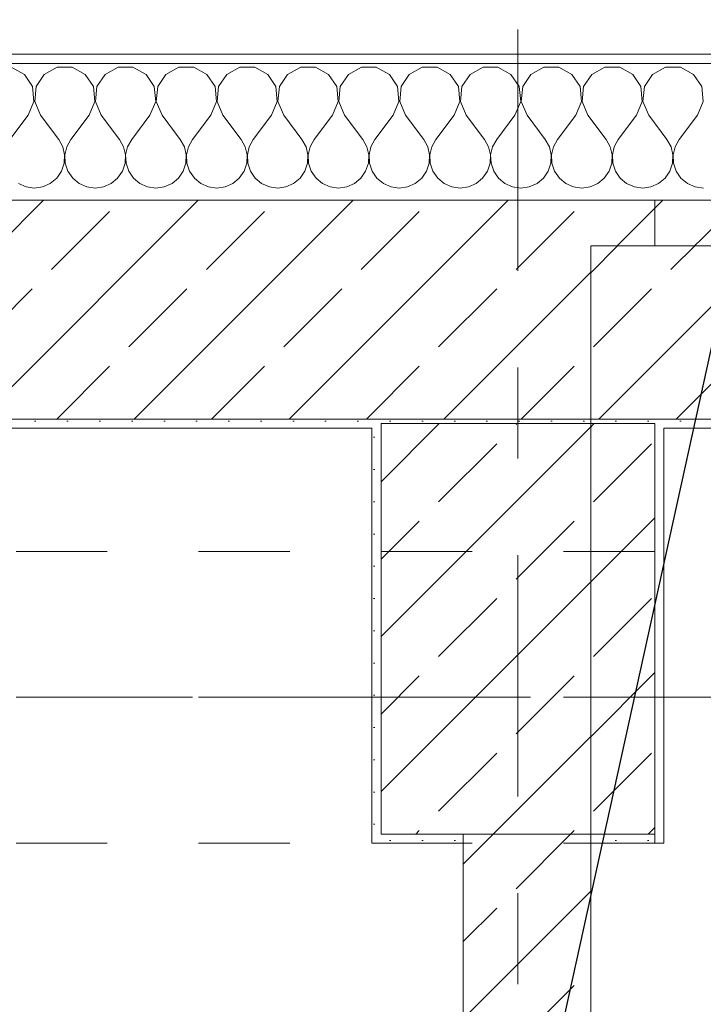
# Model space of a CAD drawing. Header units: metres. Extents: x -3.6 to 84.5, y -11 to 16.8.
# Tile 229 of 256: x 10.8 to 11.5, y 12.8 to 13.9. Entities that reach past the tile are written whole.
import ezdxf

# ---------------------------------------------------------------- set-up
doc = ezdxf.new("R2010")
doc.units = ezdxf.units.M
doc.header["$MEASUREMENT"] = 0
for name, pattern in [('Achse', [0.2, 0.1, -0.05, 0, -0.05]), ('Strichlinie doppelt', [0.546806, 0.264583, -0.105833, 0.070556, -0.105833]), ('Untersicht', [0.1, 0.075, -0.025]), ('Wipeout_Contour', [1, 0, -1])]:
    doc.linetypes.add(name, pattern=pattern)
for name, color, linetype in [('152 - Bemaßung_ Beschriftung.Ausbau', 7, 'Continuous'), ('451 - Universal.Achsen Raster', 7, 'Continuous'), ('603 - Struktur.Bodenplatte_ Decke Roh', 7, 'Continuous'), ('604 - Struktur.Wand Aussen', 7, 'Continuous'), ('605 - Struktur.Wand Innen', 7, 'Continuous'), ('607 - Struktur.Stütze', 7, 'Continuous'), ('608 - Struktur.Träger', 7, 'Continuous'), ('610 - Struktur.Treppe_ Rampe', 7, 'Continuous'), ('650 - Abdeckung.Fußboden Aufbau', 7, 'Continuous')]:
    doc.layers.add(name, color=color, linetype=linetype)
doc.styles.add('ERSTELLTER_STIL_2', font='txt')
doc.dimstyles.new('ERSTELLTER_STIL__1', dxfattribs={"dimtxt": 0.1, "dimasz": 0.0532, "dimexe": 0.18, "dimexo": 0.0625, "dimgap": 0, "dimtad": 1, "dimzin": 0, "dimdsep": 46, "dimtxsty": 'ERSTELLTER_STIL_2', "dimblk": 'ARROWHEAD_2', "dimblk1": 'ARROWHEAD_2', "dimblk2": 'ARROWHEAD_2', "dimcen": 0.09, "dimse1": 1, "dimse2": 1, "dimclrd": 7, "dimclre": 7, "dimclrt": 7, "dimazin": 0, "dimtfac": 1, "dimtdec": 4, "dimtmove": 0, "dimatfit": 3, "dimfxl": 1, "dimtolj": 1, "dimtzin": 0, "dimarcsym": 0})
doc.dimstyles.new('ERSTELLTER_STIL__3', dxfattribs={"dimtxt": 0.1, "dimasz": 0.0532, "dimexe": 0.18, "dimexo": 0.0625, "dimgap": 0, "dimtad": 1, "dimtih": 1, "dimtoh": 1, "dimzin": 0, "dimdsep": 46, "dimtxsty": 'ERSTELLTER_STIL_2', "dimblk": 'ARROWHEAD_2', "dimblk1": 'ARROWHEAD_2', "dimblk2": 'ARROWHEAD_2', "dimcen": 0.09, "dimse1": 1, "dimse2": 1, "dimclrd": 7, "dimclre": 7, "dimclrt": 7, "dimazin": 0, "dimtfac": 1, "dimtdec": 4, "dimtmove": 0, "dimatfit": 3, "dimfxl": 1, "dimtolj": 1, "dimtzin": 0, "dimarcsym": 0})
doc.dimstyles.new('ERSTELLTER_STIL__7', dxfattribs={"dimtxt": 0.18, "dimasz": 0.03648, "dimexe": 0.18, "dimexo": 0.0625, "dimgap": 0, "dimtad": 0, "dimtih": 1, "dimtoh": 1, "dimdec": 4, "dimzin": 0, "dimdsep": 46, "dimcen": 0.09, "dimadec": 0, "dimazin": 0, "dimtfac": 1, "dimtdec": 4, "dimtmove": 0, "dimatfit": 3, "dimldrblk": 'ARROWHEAD_11', "dimfxl": 1, "dimtolj": 1, "dimtzin": 0, "dimarcsym": 0})
pattern_1 = [(45, (0, 0), (-0.0848528, 0.0848528), []), (45, (-0.04243, 0.04243), (-0.0848528, 0.0848528), [0.09, -0.03])]
pattern_2 = [(45, (0, 0), (-0.01767767, 0.01767767), [0, -0.025])]

# ---------------------------------------------------------------- blocks, each defined once
blk = doc.blocks.new('*X35')
at = {"layer": '604 - Struktur.Wand Aussen', "color": 7, "linetype": 'Continuous', "lineweight": 5}
for p, q in [((10.7891, 13.833), (10.7748, 13.8407)), ((10.8252, 13.8407), (10.8109, 13.833)), ((10.8415, 13.8407), (10.8252, 13.8407)), ((10.8558, 13.833), (10.8415, 13.8407)), ((10.8919, 13.8407), (10.8776, 13.833)), ((10.9081, 13.8407), (10.8919, 13.8407)), ((10.9224, 13.833), (10.9081, 13.8407)), ((10.9585, 13.8407), (10.9442, 13.833)), ((10.9748, 13.8407), (10.9585, 13.8407)), ((10.9891, 13.833), (10.9748, 13.8407)), ((11.0252, 13.8407), (11.0109, 13.833)), ((11.0415, 13.8407), (11.0252, 13.8407)), ((11.0558, 13.833), (11.0415, 13.8407)), ((11.0919, 13.8407), (11.0776, 13.833)), ((11.1081, 13.8407), (11.0919, 13.8407)), ((11.1224, 13.833), (11.1081, 13.8407)), ((11.1585, 13.8407), (11.1442, 13.833)), ((11.1748, 13.8407), (11.1585, 13.8407)), ((11.1891, 13.833), (11.1748, 13.8407)), ((11.2252, 13.8407), (11.2109, 13.833)), ((11.2415, 13.8407), (11.2252, 13.8407)), ((11.2558, 13.833), (11.2415, 13.8407)), ((11.2919, 13.8407), (11.2776, 13.833)), ((11.3081, 13.8407), (11.2919, 13.8407)), ((11.3224, 13.833), (11.3081, 13.8407)), ((11.3585, 13.8407), (11.3442, 13.833)), ((11.3748, 13.8407), (11.3585, 13.8407)), ((11.3891, 13.833), (11.3748, 13.8407)), ((11.4252, 13.8407), (11.4109, 13.833)), ((11.4415, 13.8407), (11.4252, 13.8407)), ((11.4558, 13.833), (11.4415, 13.8407)), ((11.4919, 13.8407), (11.4776, 13.833)), ((11.5081, 13.8407), (11.4919, 13.8407)), ((11.5224, 13.833), (11.5081, 13.8407)), ((10.7981, 13.8195), (10.7891, 13.833)), ((10.8109, 13.833), (10.8019, 13.8195)), ((10.8648, 13.8195), (10.8558, 13.833)), ((10.8776, 13.833), (10.8686, 13.8195)), ((10.9314, 13.8195), (10.9224, 13.833)), ((10.9442, 13.833), (10.9352, 13.8195)), ((10.9981, 13.8195), (10.9891, 13.833)), ((11.0109, 13.833), (11.0019, 13.8195)), ((11.0648, 13.8195), (11.0558, 13.833)), ((11.0776, 13.833), (11.0686, 13.8195)), ((11.1314, 13.8195), (11.1224, 13.833)), ((11.1442, 13.833), (11.1352, 13.8195)), ((11.1981, 13.8195), (11.1891, 13.833)), ((11.2109, 13.833), (11.2019, 13.8195)), ((11.2648, 13.8195), (11.2558, 13.833)), ((11.2776, 13.833), (11.2686, 13.8195)), ((11.3314, 13.8195), (11.3224, 13.833)), ((11.3442, 13.833), (11.3352, 13.8195)), ((11.3981, 13.8195), (11.3891, 13.833)), ((11.4109, 13.833), (11.4019, 13.8195)), ((11.4648, 13.8195), (11.4558, 13.833)), ((11.4776, 13.833), (11.4686, 13.8195)), ((11.5314, 13.8195), (11.5224, 13.833)), ((10.7996, 13.8033), (10.7981, 13.8195)), ((10.8019, 13.8195), (10.8004, 13.8033)), ((10.8663, 13.8033), (10.8648, 13.8195)), ((10.8686, 13.8195), (10.867, 13.8033)), ((10.933, 13.8033), (10.9314, 13.8195)), ((10.9352, 13.8195), (10.9337, 13.8033)), ((10.9996, 13.8033), (10.9981, 13.8195)), ((11.0019, 13.8195), (11.0004, 13.8033)), ((11.0663, 13.8033), (11.0648, 13.8195)), ((11.0686, 13.8195), (11.067, 13.8033)), ((11.133, 13.8033), (11.1314, 13.8195)), ((11.1352, 13.8195), (11.1337, 13.8033)), ((11.1996, 13.8033), (11.1981, 13.8195)), ((11.2019, 13.8195), (11.2004, 13.8033)), ((11.2663, 13.8033), (11.2648, 13.8195)), ((11.2686, 13.8195), (11.267, 13.8033)), ((11.333, 13.8033), (11.3314, 13.8195)), ((11.3352, 13.8195), (11.3337, 13.8033)), ((11.3996, 13.8033), (11.3981, 13.8195)), ((11.4019, 13.8195), (11.4004, 13.8033)), ((11.4663, 13.8033), (11.4648, 13.8195)), ((11.4686, 13.8195), (11.467, 13.8033)), ((11.533, 13.8033), (11.5314, 13.8195)), ((10.7933, 13.7883), (10.7996, 13.8033)), ((10.8004, 13.8033), (10.8067, 13.7883)), ((10.86, 13.7883), (10.8663, 13.8033)), ((10.867, 13.8033), (10.8733, 13.7883)), ((10.9267, 13.7883), (10.933, 13.8033)), ((10.9337, 13.8033), (10.94, 13.7883)), ((10.9933, 13.7883), (10.9996, 13.8033)), ((11.0004, 13.8033), (11.0067, 13.7883)), ((11.06, 13.7883), (11.0663, 13.8033)), ((11.067, 13.8033), (11.0733, 13.7883)), ((11.1267, 13.7883), (11.133, 13.8033)), ((11.1337, 13.8033), (11.14, 13.7883)), ((11.1933, 13.7883), (11.1996, 13.8033)), ((11.2004, 13.8033), (11.2067, 13.7883)), ((11.26, 13.7883), (11.2663, 13.8033)), ((11.267, 13.8033), (11.2733, 13.7883)), ((11.3267, 13.7883), (11.333, 13.8033)), ((11.3337, 13.8033), (11.34, 13.7883)), ((11.3933, 13.7883), (11.3996, 13.8033)), ((11.4004, 13.8033), (11.4067, 13.7883)), ((11.46, 13.7883), (11.4663, 13.8033)), ((11.467, 13.8033), (11.4733, 13.7883)), ((11.5267, 13.7883), (11.533, 13.8033)), ((10.7933, 13.7883), (10.7733, 13.7617)), ((10.8067, 13.7883), (10.8267, 13.7617)), ((10.86, 13.7883), (10.84, 13.7617)), ((10.8733, 13.7883), (10.8933, 13.7617)), ((10.9267, 13.7883), (10.9067, 13.7617)), ((10.94, 13.7883), (10.96, 13.7617)), ((10.9933, 13.7883), (10.9733, 13.7617)), ((11.0067, 13.7883), (11.0267, 13.7617)), ((11.06, 13.7883), (11.04, 13.7617)), ((11.0733, 13.7883), (11.0933, 13.7617)), ((11.1267, 13.7883), (11.1067, 13.7617)), ((11.14, 13.7883), (11.16, 13.7617)), ((11.1933, 13.7883), (11.1733, 13.7617)), ((11.2067, 13.7883), (11.2267, 13.7617)), ((11.26, 13.7883), (11.24, 13.7617)), ((11.2733, 13.7883), (11.2933, 13.7617)), ((11.3267, 13.7883), (11.3067, 13.7617)), ((11.34, 13.7883), (11.36, 13.7617)), ((11.3933, 13.7883), (11.3733, 13.7617)), ((11.4067, 13.7883), (11.4267, 13.7617)), ((11.46, 13.7883), (11.44, 13.7617)), ((11.4733, 13.7883), (11.4933, 13.7617)), ((11.5267, 13.7883), (11.5067, 13.7617)), ((10.8311, 13.7536), (10.8267, 13.7617)), ((10.8332, 13.7447), (10.8311, 13.7536)), ((10.8355, 13.7536), (10.8335, 13.7447)), ((10.84, 13.7617), (10.8355, 13.7536)), ((10.8978, 13.7536), (10.8933, 13.7617)), ((10.8999, 13.7447), (10.8978, 13.7536)), ((10.9022, 13.7536), (10.9001, 13.7447)), ((10.9067, 13.7617), (10.9022, 13.7536)), ((10.9645, 13.7536), (10.96, 13.7617)), ((10.9665, 13.7447), (10.9645, 13.7536)), ((10.9689, 13.7536), (10.9668, 13.7447)), ((10.9733, 13.7617), (10.9689, 13.7536)), ((11.0311, 13.7536), (11.0267, 13.7617)), ((11.0332, 13.7447), (11.0311, 13.7536)), ((11.0355, 13.7536), (11.0335, 13.7447)), ((11.04, 13.7617), (11.0355, 13.7536)), ((11.0978, 13.7536), (11.0933, 13.7617)), ((11.0999, 13.7447), (11.0978, 13.7536)), ((11.1022, 13.7536), (11.1001, 13.7447)), ((11.1067, 13.7617), (11.1022, 13.7536)), ((11.1645, 13.7536), (11.16, 13.7617)), ((11.1665, 13.7447), (11.1645, 13.7536)), ((11.1689, 13.7536), (11.1668, 13.7447)), ((11.1733, 13.7617), (11.1689, 13.7536)), ((11.2311, 13.7536), (11.2267, 13.7617)), ((11.2332, 13.7447), (11.2311, 13.7536)), ((11.2355, 13.7536), (11.2335, 13.7447)), ((11.24, 13.7617), (11.2355, 13.7536)), ((11.2978, 13.7536), (11.2933, 13.7617)), ((11.2999, 13.7447), (11.2978, 13.7536)), ((11.3022, 13.7536), (11.3001, 13.7447)), ((11.3067, 13.7617), (11.3022, 13.7536)), ((11.3645, 13.7536), (11.36, 13.7617)), ((11.3665, 13.7447), (11.3645, 13.7536)), ((11.3689, 13.7536), (11.3668, 13.7447)), ((11.3733, 13.7617), (11.3689, 13.7536)), ((11.4311, 13.7536), (11.4267, 13.7617)), ((11.4332, 13.7447), (11.4311, 13.7536)), ((11.4355, 13.7536), (11.4335, 13.7447)), ((11.44, 13.7617), (11.4355, 13.7536)), ((11.4978, 13.7536), (11.4933, 13.7617)), ((11.4999, 13.7447), (11.4978, 13.7536)), ((11.5022, 13.7536), (11.5001, 13.7447)), ((11.5067, 13.7617), (11.5022, 13.7536)), ((10.8328, 13.7355), (10.8332, 13.7447)), ((10.8335, 13.7447), (10.8339, 13.7355)), ((10.8994, 13.7355), (10.8999, 13.7447)), ((10.9001, 13.7447), (10.9006, 13.7355)), ((10.9661, 13.7355), (10.9665, 13.7447)), ((10.9668, 13.7447), (10.9672, 13.7355)), ((11.0328, 13.7355), (11.0332, 13.7447)), ((11.0335, 13.7447), (11.0339, 13.7355)), ((11.0994, 13.7355), (11.0999, 13.7447)), ((11.1001, 13.7447), (11.1006, 13.7355)), ((11.1661, 13.7355), (11.1665, 13.7447)), ((11.1668, 13.7447), (11.1672, 13.7355)), ((11.2328, 13.7355), (11.2332, 13.7447)), ((11.2335, 13.7447), (11.2339, 13.7355)), ((11.2994, 13.7355), (11.2999, 13.7447)), ((11.3001, 13.7447), (11.3006, 13.7355)), ((11.3661, 13.7355), (11.3665, 13.7447)), ((11.3668, 13.7447), (11.3672, 13.7355)), ((11.4328, 13.7355), (11.4332, 13.7447)), ((11.4335, 13.7447), (11.4339, 13.7355)), ((11.4994, 13.7355), (11.4999, 13.7447)), ((11.5001, 13.7447), (11.5006, 13.7355)), ((10.8298, 13.7268), (10.8328, 13.7355)), ((10.8339, 13.7355), (10.8369, 13.7268)), ((10.8965, 13.7268), (10.8994, 13.7355)), ((10.9006, 13.7355), (10.9035, 13.7268)), ((10.9631, 13.7268), (10.9661, 13.7355)), ((10.9672, 13.7355), (10.9702, 13.7268)), ((11.0298, 13.7268), (11.0328, 13.7355)), ((11.0339, 13.7355), (11.0369, 13.7268)), ((11.0965, 13.7268), (11.0994, 13.7355)), ((11.1006, 13.7355), (11.1035, 13.7268)), ((11.1631, 13.7268), (11.1661, 13.7355)), ((11.1672, 13.7355), (11.1702, 13.7268)), ((11.2298, 13.7268), (11.2328, 13.7355)), ((11.2339, 13.7355), (11.2369, 13.7268)), ((11.2965, 13.7268), (11.2994, 13.7355)), ((11.3006, 13.7355), (11.3035, 13.7268)), ((11.3631, 13.7268), (11.3661, 13.7355)), ((11.3672, 13.7355), (11.3702, 13.7268)), ((11.4298, 13.7268), (11.4328, 13.7355)), ((11.4339, 13.7355), (11.4369, 13.7268)), ((11.4965, 13.7268), (11.4994, 13.7355)), ((11.5006, 13.7355), (11.5035, 13.7268)), ((10.8246, 13.7192), (10.8298, 13.7268)), ((10.8369, 13.7268), (10.8421, 13.7192)), ((10.8913, 13.7192), (10.8965, 13.7268)), ((10.9035, 13.7268), (10.9087, 13.7192)), ((10.9579, 13.7192), (10.9631, 13.7268)), ((10.9702, 13.7268), (10.9754, 13.7192)), ((11.0246, 13.7192), (11.0298, 13.7268)), ((11.0369, 13.7268), (11.0421, 13.7192)), ((11.0913, 13.7192), (11.0965, 13.7268)), ((11.1035, 13.7268), (11.1087, 13.7192)), ((11.1579, 13.7192), (11.1631, 13.7268)), ((11.1702, 13.7268), (11.1754, 13.7192)), ((11.2246, 13.7192), (11.2298, 13.7268)), ((11.2369, 13.7268), (11.2421, 13.7192)), ((11.2913, 13.7192), (11.2965, 13.7268)), ((11.3035, 13.7268), (11.3087, 13.7192)), ((11.3579, 13.7192), (11.3631, 13.7268)), ((11.3702, 13.7268), (11.3754, 13.7192)), ((11.4246, 13.7192), (11.4298, 13.7268)), ((11.4369, 13.7268), (11.4421, 13.7192)), ((11.4913, 13.7192), (11.4965, 13.7268)), ((11.5035, 13.7268), (11.5087, 13.7192)), ((10.7825, 13.7133), (10.7909, 13.7096)), ((10.8091, 13.7096), (10.8175, 13.7133)), ((10.8175, 13.7133), (10.8246, 13.7192)), ((10.8421, 13.7192), (10.8491, 13.7133)), ((10.8491, 13.7133), (10.8576, 13.7096)), ((10.8758, 13.7096), (10.8842, 13.7133)), ((10.8842, 13.7133), (10.8913, 13.7192)), ((10.9087, 13.7192), (10.9158, 13.7133)), ((10.9158, 13.7133), (10.9242, 13.7096)), ((10.9424, 13.7096), (10.9509, 13.7133)), ((10.9509, 13.7133), (10.9579, 13.7192)), ((10.9754, 13.7192), (10.9825, 13.7133)), ((10.9825, 13.7133), (10.9909, 13.7096)), ((11.0091, 13.7096), (11.0175, 13.7133)), ((11.0175, 13.7133), (11.0246, 13.7192)), ((11.0421, 13.7192), (11.0491, 13.7133)), ((11.0491, 13.7133), (11.0576, 13.7096)), ((11.0758, 13.7096), (11.0842, 13.7133)), ((11.0842, 13.7133), (11.0913, 13.7192)), ((11.1087, 13.7192), (11.1158, 13.7133)), ((11.1158, 13.7133), (11.1242, 13.7096)), ((11.1424, 13.7096), (11.1509, 13.7133)), ((11.1509, 13.7133), (11.1579, 13.7192)), ((11.1754, 13.7192), (11.1825, 13.7133)), ((11.1825, 13.7133), (11.1909, 13.7096)), ((11.2091, 13.7096), (11.2175, 13.7133)), ((11.2175, 13.7133), (11.2246, 13.7192)), ((11.2421, 13.7192), (11.2491, 13.7133)), ((11.2491, 13.7133), (11.2576, 13.7096)), ((11.2758, 13.7096), (11.2842, 13.7133)), ((11.2842, 13.7133), (11.2913, 13.7192)), ((11.3087, 13.7192), (11.3158, 13.7133)), ((11.3158, 13.7133), (11.3242, 13.7096)), ((11.3424, 13.7096), (11.3509, 13.7133)), ((11.3509, 13.7133), (11.3579, 13.7192)), ((11.3754, 13.7192), (11.3825, 13.7133)), ((11.3825, 13.7133), (11.3909, 13.7096)), ((11.4091, 13.7096), (11.4175, 13.7133)), ((11.4175, 13.7133), (11.4246, 13.7192)), ((11.4421, 13.7192), (11.4491, 13.7133)), ((11.4491, 13.7133), (11.4576, 13.7096)), ((11.4758, 13.7096), (11.4842, 13.7133)), ((11.4842, 13.7133), (11.4913, 13.7192)), ((11.5087, 13.7192), (11.5158, 13.7133)), ((11.5158, 13.7133), (11.5242, 13.7096)), ((10.7909, 13.7096), (10.8, 13.7083)), ((10.8, 13.7083), (10.8091, 13.7096)), ((10.8576, 13.7096), (10.8667, 13.7083)), ((10.8667, 13.7083), (10.8758, 13.7096)), ((10.9242, 13.7096), (10.9333, 13.7083)), ((10.9333, 13.7083), (10.9424, 13.7096)), ((10.9909, 13.7096), (11, 13.7083)), ((11, 13.7083), (11.0091, 13.7096)), ((11.0576, 13.7096), (11.0667, 13.7083)), ((11.0667, 13.7083), (11.0758, 13.7096)), ((11.1242, 13.7096), (11.1333, 13.7083)), ((11.1333, 13.7083), (11.1424, 13.7096)), ((11.1909, 13.7096), (11.2, 13.7083)), ((11.2, 13.7083), (11.2091, 13.7096)), ((11.2576, 13.7096), (11.2667, 13.7083)), ((11.2667, 13.7083), (11.2758, 13.7096)), ((11.3242, 13.7096), (11.3333, 13.7083)), ((11.3333, 13.7083), (11.3424, 13.7096)), ((11.3909, 13.7096), (11.4, 13.7083)), ((11.4, 13.7083), (11.4091, 13.7096)), ((11.4576, 13.7096), (11.4667, 13.7083)), ((11.4667, 13.7083), (11.4758, 13.7096)), ((11.5242, 13.7096), (11.5333, 13.7083))]:
    blk.add_line(p, q, dxfattribs=at)
blk = doc.blocks.new('ARROWHEAD_11')
at = {"color": 0, "linetype": 'Continuous', "lineweight": 0}
blk.add_line((0, 0), (-1, 0), dxfattribs=at)
at = {"color": 0, "linetype": 'Continuous', "lineweight": 0, "const_width": 0.25, "flags": 128}
blk.add_lwpolyline([(-0.125, 0, 1), (0.125, 0, 1)], format="xyb", close=True, dxfattribs=at)
blk = doc.blocks.new('*D329')
at = {"layer": '152 - Bemaßung_ Beschriftung.Ausbau', "color": 7, "linetype": 'Continuous', "lineweight": 5}
for p, q in [((10.72, 14.8025), (10.72, 14.9075)), ((10.7402, 14.89), (10.6998, 14.82)), ((12.1002, 14.89), (12.0598, 14.82)), ((8.32, 14.855), (10.72, 14.855)), ((10.72, 14.855), (12.08, 14.855))]:
    blk.add_line(p, q, dxfattribs=at)
at = {"layer": '152 - Bemaßung_ Beschriftung.Ausbau', "color": 7, "lineweight": 5, "insert": (11.267, 14.875), "char_height": 0.1, "attachment_point": 7, "style": 'ERSTELLTER_STIL_2'}
blk.add_mtext('\\A1;{\\pql;\\fArial|b0|i0|c0|p38;1,36}', dxfattribs=at)
blk = doc.blocks.new('ARROWHEAD_2')
at = {"color": 0, "linetype": 'Continuous', "lineweight": 0}
for p, q in [((-0.378, -0.655), (0.378, 0.655)), ((0, 0), (-1, 0))]:
    blk.add_line(p, q, dxfattribs=at)
blk = doc.blocks.new('*D330')
at = {"layer": '152 - Bemaßung_ Beschriftung.Ausbau', "color": 7, "linetype": 'Continuous', "lineweight": 5}
for p, q in [((12.08, 14.8025), (12.08, 14.9075)), ((14.07, 14.8025), (14.07, 14.9075)), ((12.1002, 14.89), (12.0598, 14.82)), ((14.0902, 14.89), (14.0498, 14.82)), ((10.72, 14.855), (12.08, 14.855)), ((12.08, 14.855), (14.07, 14.855)), ((14.07, 14.855), (15.54, 14.855))]:
    blk.add_line(p, q, dxfattribs=at)
at = {"layer": '152 - Bemaßung_ Beschriftung.Ausbau', "color": 7, "lineweight": 5, "char_height": 0.1, "attachment_point": 7, "style": 'ERSTELLTER_STIL_2'}
for s, insert in [('\\A1;{\\pql;\\fArial|b0|i0|c0|p38;1,99}', (12.942, 14.875)), ('\\A1;{\\pql;\\fArial|b0|i0|c0|p38;2,60}', (12.942, 14.735))]:
    blk.add_mtext(s, dxfattribs=dict(at, insert=insert))
blk = doc.blocks.new('*D366')
at = {"layer": '152 - Bemaßung_ Beschriftung.Ausbau', "color": 7, "linetype": 'Continuous', "lineweight": 5}
for p, q in [((7.8, 15.3025), (7.8, 15.4075)), ((11.27, 15.3025), (11.27, 15.4075)), ((7.8202, 15.39), (7.7798, 15.32)), ((11.2902, 15.39), (11.2498, 15.32)), ((7.67, 15.355), (7.8, 15.355)), ((7.8, 15.355), (11.27, 15.355)), ((11.27, 15.355), (11.41, 15.355))]:
    blk.add_line(p, q, dxfattribs=at)
at = {"layer": '152 - Bemaßung_ Beschriftung.Ausbau', "color": 7, "lineweight": 5, "char_height": 0.1, "attachment_point": 7, "style": 'ERSTELLTER_STIL_2'}
for s, insert in [('\\A1;{\\pql;\\fArial|b0|i0|c0|p38;3,47}', (9.3261, 15.375)), ('\\A1;{\\pql;\\fArial|b0|i0|c0|p38;14}', (11.098, 15.375))]:
    blk.add_mtext(s, dxfattribs=dict(at, insert=insert))
blk = doc.blocks.new('*D367')
at = {"layer": '152 - Bemaßung_ Beschriftung.Ausbau', "color": 7, "linetype": 'Continuous', "lineweight": 5}
for p, q in [((11.41, 15.3025), (11.41, 15.4075)), ((11.2902, 15.39), (11.2498, 15.32)), ((11.4302, 15.39), (11.3898, 15.32)), ((11.27, 15.355), (11.41, 15.355)), ((11.41, 15.355), (14.84, 15.355))]:
    blk.add_line(p, q, dxfattribs=at)
blk = doc.blocks.new('*D368')
at = {"layer": '152 - Bemaßung_ Beschriftung.Ausbau', "color": 7, "linetype": 'Continuous', "lineweight": 5}
for p, q in [((11.4302, 15.39), (11.3898, 15.32)), ((14.8602, 15.39), (14.8198, 15.32)), ((11.41, 15.355), (14.84, 15.355))]:
    blk.add_line(p, q, dxfattribs=at)
at = {"layer": '152 - Bemaßung_ Beschriftung.Ausbau', "color": 7, "lineweight": 5, "insert": (12.992, 15.375), "char_height": 0.1, "attachment_point": 7, "style": 'ERSTELLTER_STIL_2'}
blk.add_mtext('\\A1;{\\pql;\\fArial|b0|i0|c0|p38;3,43}', dxfattribs=at)
blk = doc.blocks.new('*D369')
at = {"layer": '152 - Bemaßung_ Beschriftung.Ausbau', "color": 7, "linetype": 'Continuous', "lineweight": 5}
for p, q in [((14.84, 15.3025), (14.84, 15.4075)), ((15.04, 15.3025), (15.04, 15.4075)), ((14.8602, 15.39), (14.8198, 15.32)), ((15.0602, 15.39), (15.0198, 15.32)), ((11.41, 15.355), (14.84, 15.355)), ((14.84, 15.355), (15.04, 15.355)), ((15.04, 15.355), (18.48, 15.355))]:
    blk.add_line(p, q, dxfattribs=at)
at = {"layer": '152 - Bemaßung_ Beschriftung.Ausbau', "color": 7, "lineweight": 5, "insert": (14.8641, 15.375), "char_height": 0.1, "attachment_point": 7, "style": 'ERSTELLTER_STIL_2'}
blk.add_mtext('\\A1;{\\pql;\\fArial|b0|i0|c0|p38;20}', dxfattribs=at)
blk = doc.blocks.new('*D403')
at = {"layer": '152 - Bemaßung_ Beschriftung.Ausbau', "color": 7, "linetype": 'Continuous', "lineweight": 5}
for p, q in [((7.88, 15.8025), (7.88, 15.9075)), ((11.18, 15.8025), (11.18, 15.9075)), ((7.9002, 15.89), (7.8598, 15.82)), ((11.2002, 15.89), (11.1598, 15.82)), ((7.58, 15.855), (7.88, 15.855)), ((7.88, 15.855), (11.18, 15.855)), ((11.18, 15.855), (11.48, 15.855))]:
    blk.add_line(p, q, dxfattribs=at)
at = {"layer": '152 - Bemaßung_ Beschriftung.Ausbau', "color": 7, "lineweight": 5, "insert": (9.397, 15.875), "char_height": 0.1, "attachment_point": 7, "style": 'ERSTELLTER_STIL_2'}
blk.add_mtext('\\A1;{\\pql;\\fArial|b0|i0|c0|p38;3,30}', dxfattribs=at)
blk = doc.blocks.new('*D404')
at = {"layer": '152 - Bemaßung_ Beschriftung.Ausbau', "color": 7, "linetype": 'Continuous', "lineweight": 5}
for p, q in [((11.2002, 15.89), (11.1598, 15.82)), ((11.5002, 15.89), (11.4598, 15.82)), ((11.18, 15.855), (11.48, 15.855))]:
    blk.add_line(p, q, dxfattribs=at)
at = {"layer": '152 - Bemaßung_ Beschriftung.Ausbau', "color": 7, "lineweight": 5, "insert": (11.2541, 15.875), "char_height": 0.1, "attachment_point": 7, "style": 'ERSTELLTER_STIL_2'}
blk.add_mtext('\\A1;{\\pql;\\fArial|b0|i0|c0|p38;30}', dxfattribs=at)
blk = doc.blocks.new('*D405')
at = {"layer": '152 - Bemaßung_ Beschriftung.Ausbau', "color": 7, "linetype": 'Continuous', "lineweight": 5}
for p, q in [((11.48, 15.8025), (11.48, 15.9075)), ((14.78, 15.8025), (14.78, 15.9075)), ((11.5002, 15.89), (11.4598, 15.82)), ((14.8002, 15.89), (14.7598, 15.82)), ((11.18, 15.855), (11.48, 15.855)), ((11.48, 15.855), (14.78, 15.855)), ((14.78, 15.855), (15.08, 15.855))]:
    blk.add_line(p, q, dxfattribs=at)
at = {"layer": '152 - Bemaßung_ Beschriftung.Ausbau', "color": 7, "lineweight": 5, "insert": (12.997, 15.875), "char_height": 0.1, "attachment_point": 7, "style": 'ERSTELLTER_STIL_2'}
blk.add_mtext('\\A1;{\\pql;\\fArial|b0|i0|c0|p38;3,30}', dxfattribs=at)
blk = doc.blocks.new('*D463')
at = {"layer": '152 - Bemaßung_ Beschriftung.Ausbau', "color": 7, "linetype": 'Continuous', "lineweight": 5}
for p, q in [((-1.175, 13.695), (-1.175, 13.845)), ((-1.21, 13.7152), (-1.14, 13.6748))]:
    blk.add_line(p, q, dxfattribs=at)
blk = doc.blocks.new('*D464')
at = {"layer": '152 - Bemaßung_ Beschriftung.Ausbau', "color": 7, "linetype": 'Continuous', "lineweight": 5}
for p, q in [((-1.175, 13.845), (-1.175, 13.8792)), ((-1.14, 13.8248), (-1.21, 13.8652)), ((-1.1225, 13.845), (-1.2275, 13.845)), ((-1.175, 13.695), (-1.175, 13.845)), ((-1.21, 13.7152), (-1.14, 13.6748))]:
    blk.add_line(p, q, dxfattribs=at)
blk = doc.blocks.new('*D476')
at = {"layer": '152 - Bemaßung_ Beschriftung.Ausbau', "color": 7, "linetype": 'Continuous', "lineweight": 5}
for p, q in [((-2.175, 13.455), (-2.175, 13.695)), ((-2.21, 13.4752), (-2.14, 13.4348)), ((-2.14, 13.4298), (-2.21, 13.4702)), ((-2.1225, 13.455), (-2.2275, 13.455)), ((-2.175, 13.45), (-2.175, 13.455))]:
    blk.add_line(p, q, dxfattribs=at)
blk = doc.blocks.new('*D477')
at = {"layer": '152 - Bemaßung_ Beschriftung.Ausbau', "color": 7, "linetype": 'Continuous', "lineweight": 5}
for p, q in [((-2.175, 13.695), (-2.175, 13.845)), ((-2.21, 13.7152), (-2.14, 13.6748)), ((-2.1225, 13.695), (-2.2275, 13.695)), ((-2.175, 13.455), (-2.175, 13.695)), ((-2.21, 13.4752), (-2.14, 13.4348)), ((-2.14, 13.4298), (-2.21, 13.4702))]:
    blk.add_line(p, q, dxfattribs=at)
at = {"layer": '152 - Bemaßung_ Beschriftung.Ausbau', "color": 7, "lineweight": 5, "insert": (-2.195, 13.4991), "char_height": 0.1, "attachment_point": 7, "rotation": 90, "style": 'ERSTELLTER_STIL_2'}
blk.add_mtext('\\A1;{\\pql;\\fArial|b0|i0|c0|p38;24}', dxfattribs=at)
blk = doc.blocks.new('*D478')
at = {"layer": '152 - Bemaßung_ Beschriftung.Ausbau', "color": 7, "linetype": 'Continuous', "lineweight": 5}
for p, q in [((-2.175, 13.695), (-2.175, 13.845)), ((-2.21, 13.7152), (-2.14, 13.6748))]:
    blk.add_line(p, q, dxfattribs=at)
blk = doc.blocks.new('*D479')
at = {"layer": '152 - Bemaßung_ Beschriftung.Ausbau', "color": 7, "linetype": 'Continuous', "lineweight": 5}
for p, q in [((-2.175, 13.845), (-2.175, 13.8792)), ((-2.14, 13.8248), (-2.21, 13.8652)), ((-2.1225, 13.845), (-2.2275, 13.845)), ((-2.175, 13.695), (-2.175, 13.845)), ((-2.21, 13.7152), (-2.14, 13.6748))]:
    blk.add_line(p, q, dxfattribs=at)
at = {"layer": '152 - Bemaßung_ Beschriftung.Ausbau', "color": 7, "lineweight": 5, "insert": (-2.195, 13.8652), "char_height": 0.1, "attachment_point": 7, "rotation": 90, "style": 'ERSTELLTER_STIL_2'}
blk.add_mtext('\\A1;{\\pql;\\fArial|b0|i0|c0|p38;15}', dxfattribs=at)
blk = doc.blocks.new('*D648')
at = {"layer": '152 - Bemaßung_ Beschriftung.Ausbau', "color": 7, "linetype": 'Continuous', "lineweight": 5}
for p, q in [((-1.675, 13.455), (-1.675, 13.695)), ((-1.71, 13.4752), (-1.64, 13.4348)), ((-1.6225, 13.455), (-1.7275, 13.455)), ((-1.675, 0.245), (-1.675, 13.455)), ((-1.71, 0.2652), (-1.64, 0.2248)), ((-1.6225, 0.245), (-1.7275, 0.245)), ((-1.675, 0.005), (-1.675, 0.245))]:
    blk.add_line(p, q, dxfattribs=at)
at = {"layer": '152 - Bemaßung_ Beschriftung.Ausbau', "color": 7, "lineweight": 5, "insert": (-1.695, 6.679), "char_height": 0.1, "attachment_point": 7, "rotation": 90, "style": 'ERSTELLTER_STIL_2'}
blk.add_mtext('\\A1;{\\pql;\\fArial|b0|i0|c0|p38;13,21}', dxfattribs=at)
blk = doc.blocks.new('*D649')
at = {"layer": '152 - Bemaßung_ Beschriftung.Ausbau', "color": 7, "linetype": 'Continuous', "lineweight": 5}
for p, q in [((-1.675, 13.695), (-1.675, 13.845)), ((-1.71, 13.7152), (-1.64, 13.6748)), ((-1.6225, 13.695), (-1.7275, 13.695)), ((-1.675, 13.455), (-1.675, 13.695)), ((-1.71, 13.4752), (-1.64, 13.4348))]:
    blk.add_line(p, q, dxfattribs=at)
at = {"layer": '152 - Bemaßung_ Beschriftung.Ausbau', "color": 7, "lineweight": 5, "insert": (-1.695, 13.4991), "char_height": 0.1, "attachment_point": 7, "rotation": 90, "style": 'ERSTELLTER_STIL_2'}
blk.add_mtext('\\A1;{\\pql;\\fArial|b0|i0|c0|p38;24}', dxfattribs=at)
blk = doc.blocks.new('*D650')
at = {"layer": '152 - Bemaßung_ Beschriftung.Ausbau', "color": 7, "linetype": 'Continuous', "lineweight": 5}
for p, q in [((-1.675, 13.695), (-1.675, 13.845)), ((-1.71, 13.7152), (-1.64, 13.6748))]:
    blk.add_line(p, q, dxfattribs=at)
blk = doc.blocks.new('*D651')
at = {"layer": '152 - Bemaßung_ Beschriftung.Ausbau', "color": 7, "linetype": 'Continuous', "lineweight": 5}
for p, q in [((-1.675, 13.845), (-1.675, 13.8792)), ((-1.64, 13.8248), (-1.71, 13.8652)), ((-1.6225, 13.845), (-1.7275, 13.845)), ((-1.675, 13.695), (-1.675, 13.845)), ((-1.71, 13.7152), (-1.64, 13.6748))]:
    blk.add_line(p, q, dxfattribs=at)
at = {"layer": '152 - Bemaßung_ Beschriftung.Ausbau', "color": 7, "lineweight": 5, "insert": (-1.695, 13.8652), "char_height": 0.1, "attachment_point": 7, "rotation": 90, "style": 'ERSTELLTER_STIL_2'}
blk.add_mtext('\\A1;{\\pql;\\fArial|b0|i0|c0|p38;15}', dxfattribs=at)

msp = doc.modelspace()

# ---------------------------------------------------------------- hatches: boundary and pattern name
at = {"layer": '604 - Struktur.Wand Aussen', "linetype": 'Continuous', "lineweight": 0, "true_color": 0x000000}
h = msp.add_hatch(dxfattribs=at)
h.set_pattern_fill('Verputz_0001', color=18, style=0, pattern_type=2)
h.set_pattern_definition([(0, (0, 0), (0, 0.08660254), [0, -0.05]), (0, (0.025, 0.0433), (0, 0.08660254), [0, -0.05])])
h.paths.add_polyline_path([(10.63, 13.855), (10.63, 13.845), (12.08, 13.845), (12.08, 13.855)])
h = msp.add_hatch(dxfattribs=at)
h.set_pattern_fill('Gips_0001', color=18, style=0, pattern_type=2)
h.set_pattern_definition(pattern_2)
h.paths.add_polyline_path([(10.72, 13.445), (11.17, 13.445), (11.17, 13.455), (10.72, 13.455)])
at = {"layer": '607 - Struktur.Stütze', "linetype": 'Continuous', "lineweight": 0, "true_color": 0x000000}
h = msp.add_hatch(dxfattribs=at)
h.set_pattern_fill('Gips_0001', color=18, style=0, pattern_type=2)
h.set_pattern_definition(pattern_2)
h.paths.add_polyline_path([(11.18, 13.445), (11.17, 13.445), (11.17, 12.99), (11.27, 12.99), (11.27, 13), (11.18, 13)])

# ---------------------------------------------------------------- linework, layer by layer
at = {"layer": '451 - Universal.Achsen Raster', "color": 160, "linetype": 'Strichlinie doppelt', "lineweight": 9, "true_color": 0x3232ff}
msp.add_line((11.33, -10.585), (11.33, 16.355), dxfattribs=at)
at = {"layer": '603 - Struktur.Bodenplatte_ Decke Roh', "color": 7, "linetype": 'Continuous', "lineweight": 18, "flags": 128}
msp.add_lwpolyline([(62.275, 0.005), (62.275, 13.695), (50.78, 13.695), (50.78, 13), (50.84, 13), (50.84, 8.585), (49.03, 8.585), (49.03, 8.725), (47.41, 8.725), (47.41, 13), (47.48, 13), (47.48, 13.695), (14.78, 13.695), (14.78, 13), (14.84, 13), (14.84, 8.585), (13.03, 8.585), (13.03, 8.725), (11.41, 8.725), (11.41, 13), (11.48, 13), (11.48, 13.695), (-0.015, 13.695), (-0.015, 0.005)], dxfattribs=at)
at = {"layer": '604 - Struktur.Wand Aussen', "color": 7, "linetype": 'Continuous', "lineweight": 5}
msp.add_line((12.02, 13.845), (10.66, 13.845), dxfattribs=at)
at = {"layer": '604 - Struktur.Wand Aussen', "color": 7, "linetype": 'Continuous', "lineweight": 13}
msp.add_line((12.02, 13.695), (10.66, 13.695), dxfattribs=at)
at = {"layer": '604 - Struktur.Wand Aussen', "color": 7, "linetype": 'Continuous', "lineweight": 5, "flags": 128}
for points in [[(12.08, 13.855), (10.63, 13.855)], [(10.72, 13.445), (11.17, 13.445)]]:
    msp.add_lwpolyline(points, dxfattribs=at)
at = {"layer": '605 - Struktur.Wand Innen', "color": 7, "linetype": 'Continuous', "lineweight": 18, "flags": 128}
msp.add_lwpolyline([(11.27, 13), (11.27, 8.5)], dxfattribs=at)
at = {"layer": '607 - Struktur.Stütze', "color": 7, "linetype": 'Continuous', "lineweight": 5, "flags": 128}
msp.add_lwpolyline([(11.17, 13.445), (11.17, 12.99), (11.27, 12.99)], dxfattribs=at)
at = {"layer": '650 - Abdeckung.Fußboden Aufbau', "color": 7, "linetype": 'Continuous', "lineweight": 13, "flags": 128}
msp.add_lwpolyline([(7.67, 11.775), (7.8, 11.775), (7.8, 11.22), (11.27, 11.22), (11.27, 12.99), (11.17, 12.99), (11.17, 13.445), (7.89, 13.445), (7.89, 12.99), (7.8, 12.99), (7.8, 12.785), (7.67, 12.785)], dxfattribs=at)

# ---------------------------------------------------------------- block references
at = {"layer": '604 - Struktur.Wand Aussen', "color": 7, "lineweight": 18}
msp.add_blockref('*X35', (0, 0), dxfattribs=at)

# ---------------------------------------------------------------- dimensions: what is measured, and where the dimension line sits
at = {"layer": '152 - Bemaßung_ Beschriftung.Ausbau', "color": 7, "linetype": 'Continuous', "lineweight": 5}
for base, p1, p2, picture, middle in [((-2.175, 13.845), (31.13, 13.695), (-0.165, 13.845), '*D479', (-2.245, 13.9415)), ((-1.675, 13.845), (31.13, 13.695), (-0.165, 13.845), '*D651', (-1.745, 13.9415)), ((-2.175, 13.695), (-0.015, 13.695), (31.1300125, 13.695), '*D478', (-2.2450000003, 13.691853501)), ((-1.675, 13.695), (-0.015, 13.695), (31.1300125, 13.695), '*D650', (-1.7450000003, 13.691853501)), ((-1.175, 13.695), (-0.015, 13.695), (31.1300125, 13.695), '*D463', (-1.2450000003, 13.691853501))]:
    dim = msp.add_linear_dim(base=base, p1=p1, p2=p2, angle=90, dimstyle='ERSTELLTER_STIL__1', dxfattribs=at)
    dim.commit()
    dim.dimension.update_dxf_attribs({"geometry": picture, "text_midpoint": middle, "dimtype": 160, "text_rotation": 90})

# ---------------------------------------------------------------- next in the draw order: wipeouts: each hides what was drawn before it
at = {"color": 254, "linetype": 'Wipeout_Contour', "lineweight": 0, "ltscale": 125.920989}
msp.add_wipeout([(14.84, 13.645), (11.41, 13.645), (11.41, 12.025), (13.03, 12.025), (13.22, 12.025), (13.22, 11.885), (14.84, 11.885)], dxfattribs=at).dxf.layer = '610 - Struktur.Treppe_ Rampe'

# ---------------------------------------------------------------- next in the draw order: hatches: boundary and pattern name
at = {"layer": '604 - Struktur.Wand Aussen', "linetype": 'Continuous', "lineweight": 0, "true_color": 0x000000}
h = msp.add_hatch(dxfattribs=at)
h.set_pattern_fill('Beton__Stahlbeton_0001', color=18, style=0, pattern_type=2)
h.set_pattern_definition(pattern_1)
h.paths.add_polyline_path([(10.66, 13.695), (10.66, 13.575), (10.72, 13.575), (10.72, 13.505), (10.72, 13.455), (12.08, 13.455), (12.08, 13.565), (12.08, 13.645), (12.02, 13.645), (12.02, 13.695)])
h = msp.add_hatch(dxfattribs=at)
h.set_pattern_fill('Gips_0001', color=18, style=0, pattern_type=2)
h.set_pattern_definition(pattern_2)
h.paths.add_polyline_path([(11.49, 13.455), (11.49, 13.445), (12.08, 13.445), (12.08, 13.455)])
at = {"layer": '605 - Struktur.Wand Innen', "linetype": 'Continuous', "lineweight": 0, "true_color": 0x000000}
h = msp.add_hatch(dxfattribs=at)
h.set_pattern_fill('Beton__Stahlbeton_0001', color=18, style=0, pattern_type=2)
h.set_pattern_definition(pattern_1)
h.paths.add_polyline_path([(11.41, 13), (11.27, 13), (11.27, 8.5), (11.41, 8.5)])
at = {"layer": '607 - Struktur.Stütze', "linetype": 'Continuous', "lineweight": 0, "true_color": 0x000000}
h = msp.add_hatch(dxfattribs=at)
h.set_pattern_fill('Gips_0001', color=18, style=0, pattern_type=2)
h.set_pattern_definition(pattern_2)
h.paths.add_polyline_path([(11.17, 13.455), (11.17, 13.445), (11.18, 13.445), (11.18, 13.45), (11.48, 13.45), (11.48, 13.445), (11.49, 13.445), (11.49, 13.455)])
h = msp.add_hatch(dxfattribs=at)
h.set_pattern_fill('Beton__Stahlbeton_0001', color=18, style=0, pattern_type=2)
h.set_pattern_definition(pattern_1)
h.paths.add_polyline_path([(11.18, 13), (11.48, 13), (11.48, 13.45), (11.18, 13.45)])
h = msp.add_hatch(dxfattribs=at)
h.set_pattern_fill('Gips_0001', color=18, style=0, pattern_type=2)
h.set_pattern_definition(pattern_2)
h.paths.add_polyline_path([(11.41, 12.99), (11.49, 12.99), (11.49, 13.445), (11.48, 13.445), (11.48, 13), (11.41, 13)])

# ---------------------------------------------------------------- next in the draw order: linework, layer by layer
at = {"layer": '451 - Universal.Achsen Raster', "color": 160, "linetype": 'Strichlinie doppelt', "lineweight": 9, "true_color": 0x3232ff}
msp.add_line((64.935, 13.15), (-3.175, 13.15), dxfattribs=at)
at = {"layer": '604 - Struktur.Wand Aussen', "color": 7, "linetype": 'Continuous', "lineweight": 13}
msp.add_line((10.72, 13.455), (12.08, 13.455), dxfattribs=at)
at = {"layer": '604 - Struktur.Wand Aussen', "color": 7, "linetype": 'Continuous', "lineweight": 5, "flags": 128}
msp.add_lwpolyline([(11.49, 13.445), (12.08, 13.445)], dxfattribs=at)
at = {"layer": '605 - Struktur.Wand Innen', "color": 7, "linetype": 'Continuous', "lineweight": 18, "flags": 128}
msp.add_lwpolyline([(11.41, 8.5), (11.41, 13)], dxfattribs=at)
at = {"layer": '607 - Struktur.Stütze', "color": 7, "linetype": 'Continuous', "lineweight": 13, "flags": 128}
msp.add_lwpolyline([(11.18, 13), (11.48, 13), (11.48, 13.45), (11.18, 13.45)], close=True, dxfattribs=at)
at = {"layer": '607 - Struktur.Stütze', "color": 7, "linetype": 'Continuous', "lineweight": 5, "flags": 128}
msp.add_lwpolyline([(11.41, 12.99), (11.49, 12.99), (11.49, 13.445)], dxfattribs=at)
at = {"layer": '608 - Struktur.Träger', "color": 7, "linetype": 'Untersicht', "lineweight": 13}
for p, q in [((0.38, 13.31), (11.48, 13.31)), ((11.48, 12.99), (11.48, 13.31)), ((0.38, 12.99), (11.48, 12.99))]:
    msp.add_line(p, q, dxfattribs=at)
at = {"layer": '608 - Struktur.Träger', "color": 7, "linetype": 'Achse', "lineweight": 9}
msp.add_line((0.38, 13.15), (11.48, 13.15), dxfattribs=at)
at = {"layer": '610 - Struktur.Treppe_ Rampe', "color": 7, "linetype": 'Continuous', "lineweight": 13}
for p, q in [((14.84, 13.645), (11.41, 13.645)), ((11.41, 13.645), (11.41, 12.025)), ((14.84, 13.645), (11.41, 13.645)), ((11.41, 13.645), (11.41, 12.025))]:
    msp.add_line(p, q, dxfattribs=at)

# ---------------------------------------------------------------- next in the draw order: dimensions: what is measured, and where the dimension line sits
at = {"layer": '152 - Bemaßung_ Beschriftung.Ausbau', "color": 7, "linetype": 'Continuous', "lineweight": 5}
for base, p1, p2, picture, middle in [((11.18, 15.855), (7.88, 13), (11.18, 13), '*D403', (9.5268, 15.925)), ((11.48, 15.855), (11.18, 13), (11.48, 13), '*D404', (11.3303, 15.925)), ((14.78, 15.855), (11.48, 13), (14.78, 13), '*D405', (13.1268, 15.925)), ((11.27, 15.355), (7.8, 10.75), (11.27, 10.735), '*D366', (9.456, 15.425)), ((14.84, 15.355), (11.41, 10.735), (14.84, 10.735), '*D368', (13.1219, 15.425)), ((15.04, 15.355), (14.84, 10.735), (15.04, 10.735), '*D369', (14.9403, 15.425)), ((11.41, 15.355), (11.27, 10.735), (11.41, 10.735), '*D367', (11.1742, 15.425)), ((12.08, 14.855), (10.72, 13.575), (12.08, 13.645), '*D329', (11.3968, 14.925)), ((14.07, 14.855), (12.08, 13.645), (14.07, 13.645), '*D330', (13.0718, 14.925))]:
    dim = msp.add_linear_dim(base=base, p1=p1, p2=p2, dimstyle='ERSTELLTER_STIL__3', dxfattribs=at)
    dim.commit()
    dim.dimension.update_dxf_attribs({"geometry": picture, "text_midpoint": middle, "dimtype": 160})
for base, p1, p2, picture, middle in [((-1.175, 13.845), (31.13, 13.695), (-0.165, 13.845), '*D464', (-1.245, 13.5992)), ((-2.175, 13.695), (31.13, 13.455), (-0.015, 13.695), '*D477', (-2.245, 13.5753)), ((-1.675, 13.695), (31.13, 13.455), (-0.015, 13.695), '*D649', (-1.745, 13.5753)), ((-2.175, 13.455), (0.37999, 13.44998), (31.13001, 13.455), '*D476', (-2.245, 13.47696)), ((-1.675, 13.455), (22.1775, 0.245), (31.13, 13.455), '*D648', (-1.745, 6.847))]:
    dim = msp.add_linear_dim(base=base, p1=p1, p2=p2, angle=90, dimstyle='ERSTELLTER_STIL__1', dxfattribs=at)
    dim.commit()
    dim.dimension.update_dxf_attribs({"geometry": picture, "text_midpoint": middle, "dimtype": 160, "text_rotation": 90})

# ---------------------------------------------------------------- next in the draw order: leaders
at = {"layer": '152 - Bemaßung_ Beschriftung.Ausbau', "color": 7, "linetype": 'Continuous', "lineweight": 9, "annotation_type": 0, "has_hookline": 1, "hookline_direction": 0, "text_width": 0.5828}
msp.add_leader([(11.3126, 12.4902), (11.7402, 14.4341), (11.7902, 14.4341)], dimstyle='ERSTELLTER_STIL__7', dxfattribs=at)

doc.saveas('drawing.dxf')
